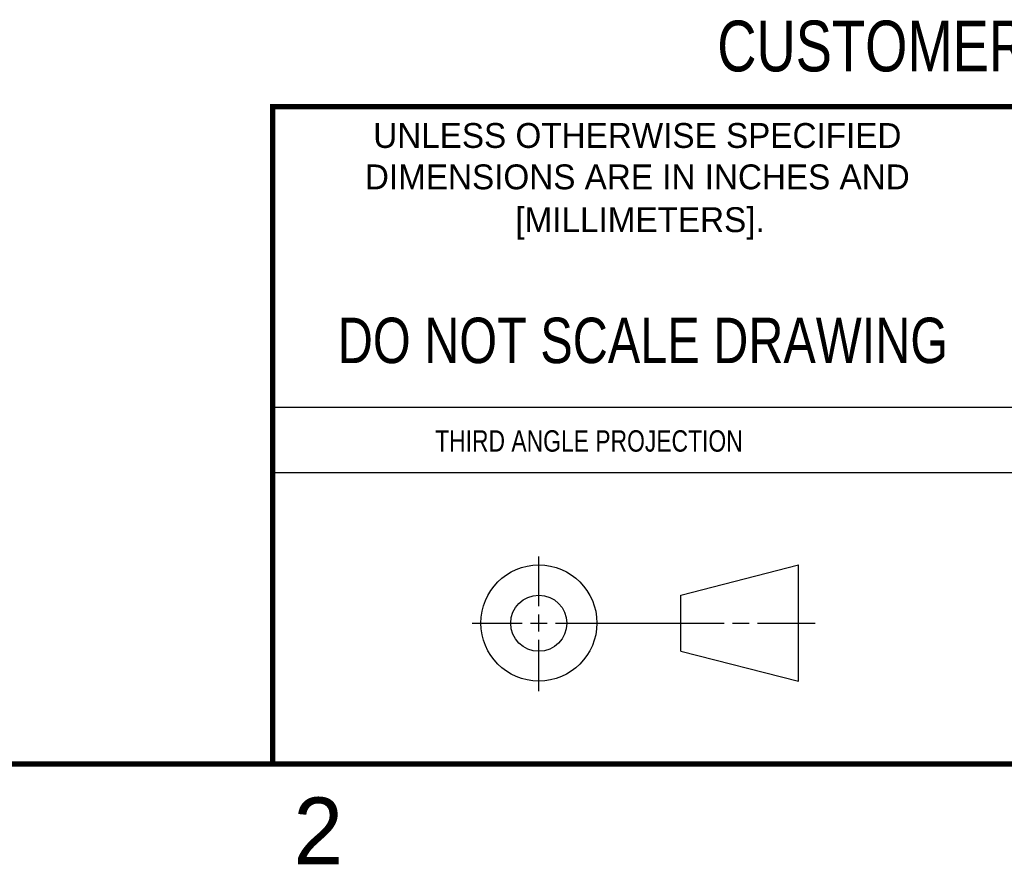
# Model space of a CAD drawing. Header units: inches. Extents: x 0 to 22, y 0 to 17.
# Tile 7 of 24: x 12.7 to 16.3, y 0.1 to 3.3. Entities that reach past the tile are written whole.
import ezdxf

# ---------------------------------------------------------------- set-up
doc = ezdxf.new("R2010")
doc.units = ezdxf.units.IN
doc.header["$LTSCALE"] = 1.21
doc.header["$MEASUREMENT"] = 0
doc.layers.get('0').update_dxf_attribs({"linetype": 'CONTINUOUS'})
doc.styles.get("Standard").update_dxf_attribs({"font": 'txt', "width": 0.8})
doc.styles.add('TEXTSTYLE_2', font='txt')

msp = doc.modelspace()

# ---------------------------------------------------------------- linework, layer by layer
at = {"color": 2, "linetype": 'CONTINUOUS'}
for p, q in [((13.61, 1.835), (16.375, 1.835)), ((16.375, 1.5888), (13.61, 1.5888)), ((14.6059, 1.0901), (14.6059, 1.2769)), ((14.6059, 0.9964), (14.6059, 1.0589)), ((14.3557, 1.0276), (14.5434, 1.0276)), ((14.5747, 1.0276), (14.6372, 1.0276)), ((14.6684, 1.0276), (15.2987, 1.0276)), ((15.3299, 1.0276), (15.3924, 1.0276)), ((15.4237, 1.0276), (15.6394, 1.0276)), ((14.6059, 0.7723), (14.6059, 0.9651))]:
    msp.add_line(p, q, dxfattribs=at)
at = {"color": 7, "linetype": 'CONTINUOUS'}
for p, q in [((15.1374, 1.132), (15.5769, 1.2447)), ((15.5769, 0.8105), (15.5769, 1.2447)), ((15.1374, 0.9219), (15.1374, 1.132)), ((15.1374, 0.9219), (15.5769, 0.8105))]:
    msp.add_line(p, q, dxfattribs=at)
at = {"color": 7, "linetype": 'CONTINUOUS', "const_width": 0.02}
for points in [[(13.6, 2.9595), (21.5, 2.96)], [(13.61, 0.5), (13.61, 2.96)], [(0.5, 0.5), (21.5, 0.5)]]:
    msp.add_lwpolyline(points, dxfattribs=at)
at = {"color": 7, "linetype": 'CONTINUOUS'}
for centre, radius in [((14.6059, 1.0276), 0.2171), ((14.6054, 1.0269), 0.105)]:
    msp.add_circle(centre, radius, dxfattribs=at)

# ---------------------------------------------------------------- texts
at = {"color": 7, "linetype": 'CONTINUOUS', "attachment_point": 2, "line_spacing_factor": 0.9}
for s, insert, char_height, width in [('CUSTOMER DRAWING', (16.3742, 3.2811), 0.19, 2.432), ('DO NOT SCALE DRAWING', (14.9953, 2.1698), 0.17, 2.72)]:
    msp.add_mtext(s, dxfattribs=dict(at, insert=insert, char_height=char_height, width=width))
at = {"color": 2, "linetype": 'CONTINUOUS', "line_spacing_factor": 0.9, "style": 'TEXTSTYLE_2'}
for s, insert, char_height, width, attachment_point in [('UNLESS OTHERWISE SPECIFIED', (14.9742, 2.8979), 0.093, 2.418, 2), ('DIMENSIONS ARE IN INCHES AND', (14.9742, 2.7431), 0.093, 2.604, 2), ('[MILLIMETERS].', (14.9844, 2.5829), 0.093, 1.302, 2), ('2', (13.6875, 0.375), 0.25, 0.25, 1)]:
    msp.add_mtext(s, dxfattribs=dict(at, insert=insert, char_height=char_height, width=width, attachment_point=attachment_point))
at = {"color": 2, "linetype": 'CONTINUOUS', "insert": (14.2178, 1.7486), "char_height": 0.08, "width": 1.408, "attachment_point": 1, "line_spacing_factor": 0.9}
msp.add_mtext('THIRD ANGLE PROJECTION', dxfattribs=at)

doc.saveas('drawing.dxf')
